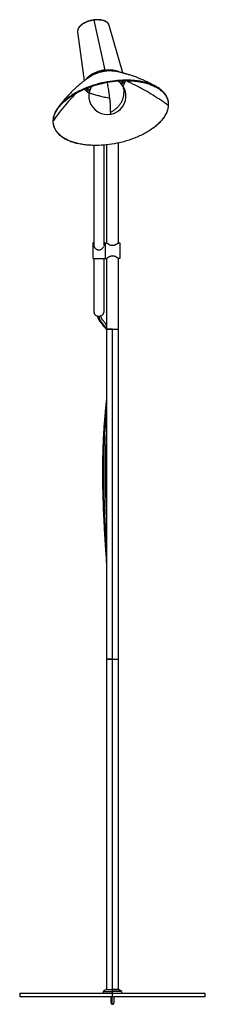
# Paper-space layout '_Inferior' of a CAD drawing. Header units: millimetres. Extents: x 626 to 926, y -729 to 866.
import ezdxf

# ---------------------------------------------------------------- set-up
doc = ezdxf.new("R2010")
doc.units = ezdxf.units.MM

psp = doc.layouts.new('_Inferior')

# ---------------------------------------------------------------- linework, layer by layer
at = {"color": 7, "linetype": 'Continuous', "lineweight": 25}
for p, q in [((746.4, 865.7), (763.9, 784.9)), ((763.8, 864.3), (762.6, 864.9)), ((720, 848.2), (720.1, 846.8)), ((720, 846.8), (730.4, 767.2)), ((792.9, 780.1), (771, 857.3)), ((776.3, 767), (776.4, 766.3)), ((785.2, 767.2), (787.5, 765.8)), ((786.8, 766.3), (785.5, 767.2)), ((787, 766.2), (785.9, 767.2)), ((787.5, 765.8), (786.8, 766.4)), ((787.5, 765.8), (787.7, 765.6)), ((741.7, 756.9), (741.2, 756.1)), ((742.2, 758.3), (741.6, 756.8)), ((842.5, 691.2), (842.9, 691.4)), ((719.6, 666), (720.1, 665.9)), ((746.7, 500.6), (746.7, 662.8)), ((762.2, 663.2), (762.2, 500.6)), ((766.9, 663.7), (766.9, 504.8)), ((785.9, 504.8), (785.9, 666.8)), ((746.7, 504.8), (744.4, 504.8)), ((746.7, 500.6), (744.4, 500.6)), ((762.2, 504.8), (766.9, 504.8)), ((764.4, 500.6), (762.2, 500.6)), ((785.9, 504.8), (788.4, 504.8)), ((744.4, 479.8), (766.9, 479.8)), ((746.7, 391.9), (746.7, 479.8)), ((762.2, 479.8), (762.2, 391.9)), ((766.9, 479.9), (766.9, -704.7)), ((785.9, -704.7), (785.9, 479.8)), ((788.4, 479.8), (785.9, 479.8)), ((776.4, -715.7), (776.4, 365.3)), ((626.4, -710.7), (626.4, -715.7)), ((766.4, -704.7), (761.4, -707.7)), ((761.4, -707.7), (761.4, -710.7)), ((791.4, -707.7), (786.4, -704.7)), ((791.4, -710.7), (791.4, -707.7)), ((926.4, -715.7), (926.4, -710.7))]:
    psp.add_line(p, q, dxfattribs=at)
psp.add_arc((768.2, 742.9), 30, 154.3013, 49.2378, dxfattribs=at)
for points, knots in [([(734.2, 862.4), (733.2, 862), (732.2, 861.5), (730.4, 860.6), (729.4, 860.1), (727.7, 859), (726.9, 858.4), (725.3, 857.2), (724.6, 856.6), (723.4, 855.3), (722.8, 854.6), (721.8, 853.3), (721.4, 852.7), (720.7, 851.3), (720.5, 850.7), (720.1, 849.4), (720, 848.8), (720, 848.2)], [0, 0, 0, 0, 0.125, 0.125, 0.25, 0.25, 0.375, 0.375, 0.5, 0.5, 0.625, 0.625, 0.75, 0.75, 0.875, 0.875, 1, 1, 1, 1]), ([(763.7, 864.4), (762.5, 864.8), (760.1, 865.7), (755.6, 866.4), (751, 866.5), (746.2, 866.1), (741.5, 865.3), (736.7, 863.9), (732.1, 862), (728, 859.7), (724.6, 857), (722.7, 855.1), (722.2, 854.1), (722.2, 854)], [0, 0, 0, 0, 0.098572, 0.200887, 0.299119, 0.391798, 0.484478, 0.58271, 0.685025, 0.789512, 0.893998, 0.996313, 1, 1, 1, 1]), ([(746.4, 865.7), (744.3, 865.4), (742.2, 865), (738.1, 863.9), (736.1, 863.2), (734.2, 862.4)], [0, 0, 0, 0, 0.5, 0.5, 1, 1, 1, 1]), ([(771, 857.3), (770.7, 858), (770.2, 859.5), (768.4, 861.5), (765.9, 863.3), (762.6, 864.7), (758.8, 865.6), (754.7, 866), (750.6, 866.1), (747.7, 865.8), (746.4, 865.7)], [0, 0, 0, 0, 0.114539, 0.24323, 0.37512, 0.508057, 0.637464, 0.763681, 0.884969, 1, 1, 1, 1]), ([(771, 857.3), (770.8, 857.9), (770.5, 858.8), (769.8, 859.9), (769.2, 860.6), (768.7, 861.2), (767.9, 861.9), (766.7, 862.9), (765.3, 863.7), (764.1, 864.2), (763.8, 864.3)], [0, 0, 0, 0, 0.188326, 0.314651, 0.394599, 0.468471, 0.546637, 0.7084, 0.899435, 1, 1, 1, 1]), ([(720.9, 852), (720.8, 851.8), (720.6, 851.2), (720.2, 849.9), (720, 848.9), (720, 848.3)], [0, 0, 0, 0, 0.175132, 0.501816, 1, 1, 1, 1]), ([(724.8, 857.1), (724.2, 856.4), (723, 855.3), (721.9, 853.7), (721.2, 852.6), (721, 852.1), (720.9, 852)], [0, 0, 0, 0, 0.399841, 0.70034, 0.929241, 1, 1, 1, 1]), ([(763.9, 784.9), (762.2, 784.6), (758.6, 784), (753.2, 782.6), (748, 780.6), (743, 778.1), (738.8, 775.3), (735.5, 772.4), (734.1, 770.4), (733.5, 769.5)], [0, 0, 0, 0, 0.134223, 0.275849, 0.423258, 0.574331, 0.726604, 0.874834, 1, 1, 1, 1]), ([(785.1, 781.9), (784.4, 782.2), (782.4, 782.9), (778.6, 783.6), (773.9, 784), (769.1, 784), (764.3, 783.6), (759.5, 782.7), (754.6, 781.5), (749.8, 779.8), (745.1, 777.8), (741, 775.3), (738.2, 773.3), (737, 772.1), (736.8, 771.9)], [0, 0, 0, 0, 0.0528476, 0.1487052, 0.2420516, 0.3318678, 0.4173714, 0.502875, 0.5926912, 0.6860376, 0.7818953, 0.8790598, 0.9762243, 1, 1, 1, 1]), ([(764.6, 782.9), (762.7, 782.6), (759, 782), (753.3, 780.5), (747.7, 778.4), (743.5, 776.3), (741.4, 774.9), (740.9, 774.5)], [0, 0, 0, 0, 0.212044, 0.435785, 0.66866, 0.907324, 1, 1, 1, 1]), ([(763.9, 784.9), (765.6, 785.1), (769.2, 785.4), (774.5, 785.4), (779.6, 784.8), (784.3, 783.5), (787.5, 782.3), (788.8, 781.3), (789.1, 781)], [0, 0, 0, 0, 0.174157, 0.357921, 0.549188, 0.745209, 0.942787, 1, 1, 1, 1]), ([(780.5, 782.8), (778.9, 783), (775.5, 783.4), (770.1, 783.5), (766.4, 783.1), (764.6, 782.9)], [0, 0, 0, 0, 0.336096, 0.6768377, 1, 1, 1, 1]), ([(847.9, 757.6), (846.2, 758.5), (843.1, 760.2), (838.9, 762.4), (835.5, 764.2), (832.7, 765.5), (830.3, 766.6), (827.9, 767.7), (825.1, 769), (822.2, 770.2), (819.5, 771.3), (817.2, 772.3), (814.8, 773.2), (812, 774.3), (808.8, 775.4), (805.8, 776.4), (803, 777.3), (800.8, 778), (799.1, 778.4), (798.1, 778.8), (797.1, 779), (796, 779.3), (794.3, 779.8), (791.8, 780.4), (788.5, 781.2), (784.6, 782.1), (781.9, 782.5), (780.5, 782.8)], [0, 0, 0, 0, 0.073347, 0.134479, 0.183596, 0.222993, 0.253725, 0.287261, 0.32778, 0.37404, 0.41326, 0.443939, 0.474345, 0.518646, 0.567173, 0.612194, 0.653781, 0.692126, 0.709794, 0.725747, 0.739976, 0.754443, 0.776398, 0.815238, 0.866563, 0.930137, 1, 1, 1, 1]), ([(776.3, 767), (770.8, 766.3), (765.1, 765.3), (756.4, 763.3), (753.4, 762.5), (747.6, 760.8), (744.6, 759.9), (738.8, 757.9), (735.9, 756.8), (730.2, 754.5), (727.4, 753.3), (722, 750.6), (719.3, 749.3), (714.2, 746.4), (711.7, 744.9), (707, 741.8), (704.8, 740.2), (700.6, 736.9), (698.6, 735.2), (695, 731.8), (693.3, 730.1), (690.3, 726.6), (688.9, 724.9), (686.4, 721.4), (685.4, 719.7), (683.5, 716.3), (682.8, 714.6), (680.9, 709.6), (680.3, 706.4), (680.1, 703.4)], [0, 0, 0, 0, 0.125, 0.125, 0.1875, 0.1875, 0.25, 0.25, 0.3125, 0.3125, 0.375, 0.375, 0.4375, 0.4375, 0.5, 0.5, 0.5625, 0.5625, 0.625, 0.625, 0.6875, 0.6875, 0.75, 0.75, 0.8125, 0.8125, 0.875, 0.875, 1, 1, 1, 1]), ([(680.8, 703), (680.9, 706), (681.6, 709.2), (683.4, 714.2), (684.2, 715.9), (686, 719.3), (687.1, 721), (689.5, 724.4), (690.9, 726.1), (693.9, 729.6), (695.6, 731.3), (699.2, 734.7), (701.2, 736.3), (705.3, 739.6), (707.6, 741.2), (712.2, 744.3), (714.7, 745.8), (719.8, 748.6), (722.4, 750), (727.8, 752.6), (730.6, 753.8), (736.2, 756.1), (739.1, 757.2), (744.9, 759.2), (747.8, 760.1), (753.6, 761.8), (756.6, 762.5), (765.2, 764.6), (770.9, 765.6), (776.4, 766.3)], [0, 0, 0, 0, 0.125, 0.125, 0.1875, 0.1875, 0.25, 0.25, 0.3125, 0.3125, 0.375, 0.375, 0.4375, 0.4375, 0.5, 0.5, 0.5625, 0.5625, 0.625, 0.625, 0.6875, 0.6875, 0.75, 0.75, 0.8125, 0.8125, 0.875, 0.875, 1, 1, 1, 1]), ([(740.8, 774.6), (739.7, 773.9), (737.7, 772.5), (734.8, 770.5), (732.2, 768.6), (730.2, 767.1), (728.4, 765.7), (726.7, 764.3), (724.4, 762.4), (721.8, 760.2), (719, 757.7), (716.6, 755.6), (714.6, 753.7), (712.7, 751.9), (710.7, 749.9), (708.5, 747.7), (706.6, 745.6), (705, 744), (703.7, 742.6), (702.6, 741.4), (701.5, 740.2), (700.3, 738.7), (698.7, 737), (696.8, 734.8), (694.5, 732), (691.8, 728.6), (689.9, 726.1), (688.9, 724.8)], [0, 0, 0, 0, 0.064009, 0.121289, 0.166966, 0.203954, 0.235894, 0.265617, 0.302223, 0.360964, 0.413053, 0.457059, 0.494587, 0.525246, 0.564324, 0.610082, 0.648906, 0.677908, 0.701353, 0.721122, 0.742947, 0.766832, 0.795902, 0.833711, 0.8803, 0.935713, 1, 1, 1, 1]), ([(867.2, 727.9), (867.4, 730.9), (867, 734), (865.7, 738.6), (865.1, 740.1), (863.6, 743.1), (862.7, 744.5), (860.6, 747.4), (859.4, 748.8), (856.6, 751.5), (855.1, 752.8), (851.8, 755.3), (849.9, 756.4), (846, 758.7), (843.9, 759.7), (839.5, 761.6), (837.1, 762.5), (832.3, 764.1), (829.7, 764.8), (824.5, 766), (821.8, 766.5), (816.2, 767.4), (813.4, 767.7), (807.7, 768.2), (804.9, 768.4), (799.1, 768.5), (796.2, 768.5), (787.6, 768.2), (781.9, 767.8), (776.3, 767)], [0, 0, 0, 0, 0.125, 0.125, 0.1875, 0.1875, 0.25, 0.25, 0.3125, 0.3125, 0.375, 0.375, 0.4375, 0.4375, 0.5, 0.5, 0.5625, 0.5625, 0.625, 0.625, 0.6875, 0.6875, 0.75, 0.75, 0.8125, 0.8125, 0.875, 0.875, 1, 1, 1, 1]), ([(776.4, 766.3), (781.9, 767), (787.6, 767.5), (796.1, 767.7), (799, 767.7), (804.7, 767.6), (807.6, 767.4), (813.3, 766.9), (816.1, 766.6), (821.5, 765.7), (824.2, 765.2), (829.4, 764), (832, 763.3), (836.8, 761.8), (839.1, 760.9), (843.6, 759), (845.6, 758), (849.5, 755.8), (851.3, 754.6), (854.7, 752.1), (856.2, 750.8), (858.9, 748.2), (860.1, 746.8), (862.2, 743.9), (863.1, 742.5), (864.6, 739.5), (865.2, 738), (866.5, 733.5), (866.8, 730.4), (866.7, 727.4)], [0, 0, 0, 0, 0.125, 0.125, 0.1875, 0.1875, 0.25, 0.25, 0.3125, 0.3125, 0.375, 0.375, 0.4375, 0.4375, 0.5, 0.5, 0.5625, 0.5625, 0.625, 0.625, 0.6875, 0.6875, 0.75, 0.75, 0.8125, 0.8125, 0.875, 0.875, 1, 1, 1, 1]), ([(787.5, 765.8), (788.6, 764.8), (789.7, 763.7), (791.6, 761.1), (792.4, 759.6), (793.7, 756.6), (794.2, 754.9), (794.8, 751.6), (795, 749.8), (794.9, 748.1)], [0, 0, 0, 0, 0.25, 0.25, 0.5, 0.5, 0.75, 0.75, 1, 1, 1, 1]), ([(792.9, 767.6), (792.5, 766.8), (791.9, 765.3), (790.5, 763.9), (790, 763.3)], [0, 0, 0, 0, 0.59295, 1, 1, 1, 1]), ([(791.5, 761.4), (792.2, 762.4), (793.6, 764.2), (794.6, 766.3), (794.8, 767.4), (794.8, 767.7)], [0, 0, 0, 0, 0.453078, 0.892081, 1, 1, 1, 1]), ([(793.2, 759.4), (793.2, 759.4), (794.3, 760.4), (795.5, 762.5), (796.8, 765.2), (797, 766.9), (797.1, 767.7)], [0, 0, 0, 0, 0.018833, 0.378192, 0.723961, 1, 1, 1, 1]), ([(866.7, 727.4), (862.7, 730.3), (854.6, 736), (842, 744.1), (828.3, 752.3), (813.7, 760.2), (803.2, 765.2), (798.1, 767.7)], [0, 0, 0, 0, 0.188786, 0.377832, 0.566985, 0.789832, 1, 1, 1, 1]), ([(731.5, 754.1), (731.5, 754.1), (731.8, 753.2), (733.3, 751.6), (735.6, 749.5), (737.7, 748.5), (738.6, 748)], [0, 0, 0, 0, 0.000796, 0.35381, 0.716321, 1, 1, 1, 1]), ([(733.7, 755.1), (733.9, 754.7), (734.7, 753.5), (736.6, 752), (738.5, 751), (739.4, 750.6)], [0, 0, 0, 0, 0.212485, 0.668355, 1, 1, 1, 1]), ([(740, 752.8), (739.4, 753.1), (737.6, 753.8), (736, 754.9), (735.3, 755.7), (735.3, 755.7)], [0, 0, 0, 0, 0.300452, 0.996651, 1, 1, 1, 1]), ([(741.3, 756.1), (741.4, 756.4), (741.8, 757.2), (742.5, 758), (742.9, 758.5)], [0, 0, 0, 0, 0.385037, 1, 1, 1, 1]), ([(742.6, 758.4), (742.4, 758.2), (742.1, 757.8), (741.9, 757.4), (741.9, 757.2)], [0, 0, 0, 0, 0.577133, 1, 1, 1, 1]), ([(767.7, 764.9), (767.7, 764.9), (767.9, 764.1), (768.3, 762.3), (768.7, 760.5), (768.9, 759.5)], [0, 0, 0, 0, 0.018833, 0.511583, 1, 1, 1, 1]), ([(772.1, 739.6), (771.9, 741.3), (771.7, 743), (771.2, 746.5), (770.9, 748.3), (770.4, 751.7), (770.1, 753.4), (769.5, 756.6), (769.2, 758.1), (768.9, 759.5)], [0, 0, 0, 0, 0.25, 0.25, 0.5, 0.5, 0.75, 0.75, 1, 1, 1, 1]), ([(718.1, 747.6), (715.4, 744.9), (709.4, 738.8), (700.1, 728.4), (690.2, 716.3), (683.9, 707.4), (680.8, 703)], [0, 0, 0, 0, 0.194652, 0.434728, 0.71757, 1, 1, 1, 1]), ([(755.5, 742.9), (754.1, 743.2), (751.3, 743.8), (747.6, 744.8), (744.3, 745.7), (741.6, 746.6), (739.7, 747.4), (738.7, 748), (738.7, 748.2), (738.7, 748.4)], [0, 0, 0, 0, 0.137187, 0.281215, 0.430538, 0.583196, 0.736942, 0.886742, 1, 1, 1, 1]), ([(755.5, 742.9), (756.8, 742.6), (758.1, 742.3), (760.8, 741.7), (762.2, 741.4), (765, 740.9), (766.4, 740.6), (769.3, 740.1), (770.7, 739.8), (772.1, 739.6)], [0, 0, 0, 0, 0.25, 0.25, 0.5, 0.5, 0.75, 0.75, 1, 1, 1, 1]), ([(773.2, 717), (773.3, 718.1), (773.4, 719.5), (773.4, 722.7), (773.3, 724.5), (773.1, 728.5), (773, 730.6), (772.6, 735.1), (772.3, 737.3), (772.1, 739.6)], [0, 0, 0, 0, 0.25, 0.25, 0.5, 0.5, 0.75, 0.75, 1, 1, 1, 1]), ([(773.2, 717), (774.6, 717.6), (776, 718.2), (778.8, 719.9), (780.2, 720.8), (782.9, 722.9), (784.2, 724.1), (786.6, 726.7), (787.7, 728.1), (789.8, 731), (790.7, 732.5), (792.2, 735.7), (792.9, 737.3), (793.9, 740.4), (794.3, 742), (794.8, 745.1), (794.9, 746.6), (794.9, 748.1)], [0, 0, 0, 0, 0.125, 0.125, 0.25, 0.25, 0.375, 0.375, 0.5, 0.5, 0.625, 0.625, 0.75, 0.75, 0.875, 0.875, 1, 1, 1, 1]), ([(866.7, 727.4), (866.5, 724.4), (865.9, 721.2), (864, 716.3), (863.3, 714.6), (861.5, 711.2), (860.4, 709.5), (858, 706), (856.6, 704.3), (853.6, 700.9), (851.9, 699.2), (848.3, 695.8), (846.3, 694.1), (842.1, 690.9), (839.9, 689.3), (835.2, 686.2), (832.8, 684.7), (827.7, 681.8), (825.1, 680.4), (819.7, 677.8), (816.9, 676.6), (811.2, 674.3), (808.4, 673.2), (802.6, 671.2), (799.7, 670.3), (793.8, 668.6), (790.9, 667.9), (782.2, 665.9), (776.5, 664.9), (771.1, 664.2)], [0, 0, 0, 0, 0.125, 0.125, 0.1875, 0.1875, 0.25, 0.25, 0.3125, 0.3125, 0.375, 0.375, 0.4375, 0.4375, 0.5, 0.5, 0.5625, 0.5625, 0.625, 0.625, 0.6875, 0.6875, 0.75, 0.75, 0.8125, 0.8125, 0.875, 0.875, 1, 1, 1, 1]), ([(842.8, 691.5), (843.3, 691.8), (846.1, 693.8), (850.4, 697.6), (855.5, 702.7), (859.7, 708), (862.9, 713.2), (865.2, 718.2), (866.7, 723.2), (867.1, 726.3), (867.2, 727.9)], [0, 0, 0, 0, 0.033644, 0.179461, 0.323761, 0.465826, 0.605004, 0.740728, 0.872521, 1, 1, 1, 1]), ([(680.1, 703.4), (680.1, 701.9), (680.1, 698.7), (681.1, 694.2), (682.8, 689.6), (685.6, 685.2), (689.2, 681.1), (693.8, 677.2), (699.2, 673.6), (705.5, 670.6), (712.3, 668), (717.3, 666.7), (719.7, 666.1)], [0, 0, 0, 0, 0.091408, 0.185893, 0.283185, 0.382946, 0.484775, 0.588212, 0.692749, 0.797846, 0.902942, 1, 1, 1, 1]), ([(771.1, 664.2), (765.6, 663.4), (759.9, 663), (751.3, 662.7), (748.5, 662.7), (742.7, 662.8), (739.9, 663), (734.2, 663.5), (731.4, 663.8), (725.9, 664.7), (723.2, 665.2), (718, 666.4), (715.5, 667.1), (710.7, 668.7), (708.3, 669.5), (703.9, 671.4), (701.8, 672.5), (697.9, 674.7), (696.1, 675.8), (692.8, 678.3), (691.3, 679.6), (688.6, 682.3), (687.4, 683.7), (685.3, 686.5), (684.4, 688), (682.9, 690.9), (682.3, 692.4), (681, 697), (680.6, 700), (680.8, 703)], [0, 0, 0, 0, 0.125, 0.125, 0.1875, 0.1875, 0.25, 0.25, 0.3125, 0.3125, 0.375, 0.375, 0.4375, 0.4375, 0.5, 0.5, 0.5625, 0.5625, 0.625, 0.625, 0.6875, 0.6875, 0.75, 0.75, 0.8125, 0.8125, 0.875, 0.875, 1, 1, 1, 1]), ([(773.2, 717), (773.2, 716.3), (773, 714.8), (772.6, 713.6), (772.3, 713), (772.1, 713.2), (772.1, 713.2)], [0, 0, 0, 0, 0.3120485, 0.6395912, 0.979123, 1, 1, 1, 1]), ([(744.4, 504.7), (744.4, 504.7), (744.4, 504.9), (744.4, 504.2), (744.4, 502.8), (744.4, 501.4), (744.4, 500.6)], [0, 0, 0, 0, 0.0623001, 0.3898327, 0.705549, 1, 1, 1, 1]), ([(744.4, 500.6), (744.4, 499.8), (744.4, 498.1), (744.4, 495), (744.4, 491.6), (744.4, 488.3), (744.4, 485.3), (744.4, 482.9), (744.4, 481.1), (744.4, 479.9), (744.4, 479.9), (744.4, 479.9)], [0, 0, 0, 0, 0.107042, 0.2218145, 0.3408827, 0.4599508, 0.5747234, 0.6817653, 0.7888073, 0.9035799, 1, 1, 1, 1]), ([(754.4, 493.1), (754.4, 493.1), (754.2, 493.1), (754, 493.1), (753.7, 493.1), (753.5, 493.2), (753.3, 493.2), (752.9, 493.3), (752.3, 493.4), (751.6, 493.8), (750.9, 494.1), (750.2, 494.6), (749.6, 495.1), (749, 495.7), (748.5, 496.3), (748, 496.9), (747.6, 497.6), (747.3, 498.2), (747.1, 498.7), (746.9, 499.1), (746.8, 499.5), (746.7, 499.9), (746.7, 500.3), (746.7, 500.5), (746.7, 500.6)], [0, 0, 0, 0, 0.018712, 0.037432, 0.056189, 0.075009, 0.09392, 0.112949, 0.174109, 0.236693, 0.301165, 0.366952, 0.431876, 0.496837, 0.561968, 0.626886, 0.693023, 0.758157, 0.799338, 0.840023, 0.88032, 0.92034, 0.960196, 1, 1, 1, 1]), ([(761.8, 498.8), (761.8, 498.6), (761.6, 498), (760.9, 496.9), (759.9, 495.7), (758.7, 494.6), (757.3, 493.7), (755.9, 493.2), (754.9, 493.1), (754.4, 493.1)], [0, 0, 0, 0, 0.068191, 0.224863, 0.388045, 0.555839, 0.7157, 0.860374, 1, 1, 1, 1]), ([(764.4, 504.7), (764.4, 504.7), (764.4, 504.9), (764.4, 504.2), (764.4, 502.8), (764.4, 501.4), (764.4, 500.6)], [0, 0, 0, 0, 0.0623, 0.389833, 0.705549, 1, 1, 1, 1]), ([(764.4, 504.8), (764.4, 504.8), (764.4, 504.7), (764.4, 504.4), (764.4, 504.2), (764.4, 503.6), (764.4, 503.2), (764.4, 502.3), (764.4, 501.7), (764.4, 500.5), (764.4, 499.8), (764.4, 498.4), (764.4, 497.6), (764.4, 496.1), (764.4, 495.3), (764.4, 493.8), (764.4, 493), (764.4, 491.5), (764.4, 490.8), (764.4, 489.2), (764.4, 488.4), (764.4, 486.9), (764.4, 486.2), (764.4, 484.7), (764.4, 484.1), (764.4, 482.8), (764.4, 482.3), (764.4, 481.3), (764.4, 481), (764.4, 480.4), (764.4, 480.1), (764.4, 479.8), (764.4, 479.8), (764.4, 479.8)], [0, 0, 0, 0, 0.0625, 0.0625, 0.125, 0.125, 0.1875, 0.1875, 0.25, 0.25, 0.3125, 0.3125, 0.375, 0.375, 0.4375, 0.4375, 0.5, 0.5, 0.5625, 0.5625, 0.625, 0.625, 0.6875, 0.6875, 0.75, 0.75, 0.8125, 0.8125, 0.875, 0.875, 0.9375, 0.9375, 1, 1, 1, 1]), ([(764.4, 500.6), (764.4, 499.8), (764.4, 498.1), (764.4, 495), (764.4, 491.6), (764.4, 488.3), (764.4, 485.3), (764.4, 482.9), (764.4, 481.1), (764.4, 479.9), (764.4, 479.9), (764.4, 479.9)], [0, 0, 0, 0, 0.107042, 0.221815, 0.340883, 0.459951, 0.574723, 0.681765, 0.788807, 0.90358, 1, 1, 1, 1]), ([(776.4, 500.4), (776.3, 500.4), (776.2, 500.4), (775.9, 500.4), (775.7, 500.4), (775.4, 500.5), (775.2, 500.5), (774.9, 500.5), (774.6, 500.6), (774.4, 500.7), (774.1, 500.7), (773.9, 500.8), (773.6, 500.9), (773.3, 501), (772.9, 501.1), (772.2, 501.4), (771.4, 501.8), (770.6, 502.3), (769.9, 502.7), (769.2, 503.2), (768.6, 503.6), (768.1, 503.9), (767.7, 504.2), (767.5, 504.4), (767.3, 504.5), (767.2, 504.6), (767.1, 504.7), (767, 504.7), (766.9, 504.8), (766.9, 504.8), (766.9, 504.8)], [0, 0, 0, 0, 0.016308, 0.032657, 0.049076, 0.065591, 0.08223, 0.099019, 0.115984, 0.13315, 0.150541, 0.168181, 0.186091, 0.204292, 0.222806, 0.287599, 0.35518, 0.422243, 0.489802, 0.557857, 0.625093, 0.693905, 0.760872, 0.796081, 0.830845, 0.865222, 0.899268, 0.933039, 0.966596, 1, 1, 1, 1]), ([(785.9, 504.8), (785.9, 504.8), (785.9, 504.8), (785.9, 504.8), (785.9, 504.8), (785.9, 504.7), (785.8, 504.7), (785.8, 504.7), (785.7, 504.6), (785.7, 504.6), (785.6, 504.5), (785.5, 504.5), (785.4, 504.4), (785.4, 504.3), (785.2, 504.2), (784.9, 504), (784.4, 503.6), (783.8, 503.2), (783.1, 502.8), (782.4, 502.4), (781.9, 502.1), (781.3, 501.8), (780.6, 501.4), (779.8, 501.1), (779.2, 500.9), (778.8, 500.7), (778.3, 500.6), (777.8, 500.5), (777.4, 500.5), (776.9, 500.4), (776.6, 500.4), (776.4, 500.4)], [0, 0, 0, 0, 0.017553, 0.03514, 0.05277, 0.070452, 0.088194, 0.106005, 0.123894, 0.141869, 0.159938, 0.17811, 0.196392, 0.214793, 0.233321, 0.29787, 0.364267, 0.433325, 0.503686, 0.576039, 0.612578, 0.648543, 0.717606, 0.783436, 0.81652, 0.848657, 0.879977, 0.910619, 0.940732, 0.970471, 1, 1, 1, 1]), ([(788.4, 504.8), (788.4, 504.8), (788.4, 504.7), (788.4, 504.4), (788.4, 504.2), (788.4, 503.6), (788.4, 503.2), (788.4, 502.3), (788.4, 501.7), (788.4, 500.5), (788.4, 499.8), (788.4, 498.4), (788.4, 497.6), (788.4, 496.1), (788.4, 495.3), (788.4, 493.8), (788.4, 493), (788.4, 491.5), (788.4, 490.8), (788.4, 489.2), (788.4, 488.4), (788.4, 486.9), (788.4, 486.2), (788.4, 484.7), (788.4, 484.1), (788.4, 482.8), (788.4, 482.3), (788.4, 481.3), (788.4, 481), (788.4, 480.4), (788.4, 480.1), (788.4, 479.8), (788.4, 479.8), (788.4, 479.8)], [0, 0, 0, 0, 0.0625, 0.0625, 0.125, 0.125, 0.1875, 0.1875, 0.25, 0.25, 0.3125, 0.3125, 0.375, 0.375, 0.4375, 0.4375, 0.5, 0.5, 0.5625, 0.5625, 0.625, 0.625, 0.6875, 0.6875, 0.75, 0.75, 0.8125, 0.8125, 0.875, 0.875, 0.9375, 0.9375, 1, 1, 1, 1]), ([(766.9, 479.8), (766.9, 479.8), (766.9, 479.8), (766.9, 479.8), (767, 479.8), (767, 479.8), (767, 479.9), (767.1, 479.9), (767.1, 479.9), (767.2, 480), (767.3, 480), (767.3, 480.1), (767.4, 480.1), (767.5, 480.2), (767.7, 480.3), (768, 480.6), (768.5, 480.9), (769.1, 481.3), (769.8, 481.8), (770.6, 482.3), (771.4, 482.8), (772.3, 483.2), (773.1, 483.5), (773.7, 483.7), (774.2, 483.8), (774.6, 484), (775.1, 484), (775.5, 484.1), (776, 484.1), (776.3, 484.2), (776.4, 484.2)], [0, 0, 0, 0, 0.017347, 0.034727, 0.052149, 0.06962, 0.08715, 0.104746, 0.122418, 0.140172, 0.158018, 0.175962, 0.194014, 0.21218, 0.230469, 0.294401, 0.360099, 0.431205, 0.503672, 0.579086, 0.653553, 0.722963, 0.789258, 0.821359, 0.852579, 0.883039, 0.912869, 0.942208, 0.971202, 1, 1, 1, 1]), ([(776.4, 484.2), (776.5, 484.2), (776.7, 484.2), (776.9, 484.1), (777.2, 484.1), (777.5, 484.1), (777.7, 484.1), (778, 484), (778.2, 484), (778.5, 483.9), (778.7, 483.8), (779, 483.8), (779.2, 483.7), (779.5, 483.6), (780, 483.4), (780.7, 483.1), (781.5, 482.7), (782.3, 482.3), (783, 481.8), (783.7, 481.4), (784.3, 481), (784.8, 480.6), (785.2, 480.3), (785.4, 480.2), (785.6, 480), (785.7, 479.9), (785.8, 479.9), (785.9, 479.8), (785.9, 479.8), (785.9, 479.8), (785.9, 479.8)], [0, 0, 0, 0, 0.016197, 0.032435, 0.048741, 0.065142, 0.081664, 0.098334, 0.115177, 0.132217, 0.149478, 0.166983, 0.184753, 0.20281, 0.221174, 0.286819, 0.355335, 0.423516, 0.492142, 0.561238, 0.629554, 0.69881, 0.766227, 0.800613, 0.83458, 0.868181, 0.901469, 0.934497, 0.967322, 1, 1, 1, 1]), ([(746.7, 391.9), (746.7, 391.6), (746.7, 391.2), (746.9, 390.5), (747, 390.2), (747.4, 389.4), (747.7, 389.1), (748.2, 388.4), (748.6, 388.1), (749.3, 387.6), (749.7, 387.3), (750.6, 386.9), (751.1, 386.7), (752.1, 386.4), (752.5, 386.3), (753.5, 386.2), (754, 386.2), (754.9, 386.2), (755.4, 386.2), (756.3, 386.3), (756.8, 386.4), (757.8, 386.7), (758.2, 386.9), (759.1, 387.3), (759.5, 387.6), (760.3, 388.1), (760.6, 388.4), (761.2, 389.1), (761.5, 389.4), (761.8, 390.2), (762, 390.5), (762.1, 391.2), (762.2, 391.6), (762.2, 391.9)], [0, 0, 0, 0, 0.0625, 0.0625, 0.125, 0.125, 0.1875, 0.1875, 0.25, 0.25, 0.3125, 0.3125, 0.375, 0.375, 0.4375, 0.4375, 0.5, 0.5, 0.5625, 0.5625, 0.625, 0.625, 0.6875, 0.6875, 0.75, 0.75, 0.8125, 0.8125, 0.875, 0.875, 0.9375, 0.9375, 1, 1, 1, 1]), ([(751.9, 386.5), (752, 386.2), (752.1, 385.1), (752.8, 383.5), (753.6, 381.6), (754.4, 380.2), (755.2, 378.9), (756.1, 377.6), (757.2, 376), (758.8, 374), (760.8, 371.6), (763.5, 368.5), (765.6, 366.1), (766.8, 364.7), (766.9, 364.5)], [0, 0, 0, 0, 0.040452, 0.142367, 0.219796, 0.279614, 0.335326, 0.387419, 0.463443, 0.551379, 0.66703, 0.810067, 0.973075, 1, 1, 1, 1]), ([(754.3, 386.2), (754.3, 385.8), (754.4, 384.1), (755.7, 381), (758.3, 376.8), (761.7, 372.7), (764.7, 369.3), (766.4, 367.2), (766.9, 366.6)], [0, 0, 0, 0, 0.05554, 0.262705, 0.473787, 0.691113, 0.912566, 1, 1, 1, 1]), ([(766.9, 372.2), (766.9, 372.2), (766.2, 373.1), (764.8, 374.6), (763.1, 376.7), (761.7, 378.4), (760.7, 379.7), (759.9, 380.9), (759.2, 382), (758.5, 383.1), (757.8, 384.6), (757.2, 385.7), (757.1, 386.4), (757.1, 386.5)], [0, 0, 0, 0, 0.00341, 0.174457, 0.317249, 0.432574, 0.524323, 0.595192, 0.671967, 0.754259, 0.848624, 0.976435, 1, 1, 1, 1]), ([(766.9, 365.3), (766.9, 365.3), (767, 365.3), (767.2, 365.3), (767.4, 365.3), (767.8, 365.3), (768.1, 365.3), (768.8, 365.3), (769.3, 365.3), (770.2, 365.3), (770.7, 365.3), (771.8, 365.3), (772.4, 365.3), (773.5, 365.3), (774.1, 365.3), (775.3, 365.3), (775.9, 365.3), (777, 365.3), (777.6, 365.3), (778.8, 365.3), (779.3, 365.3), (780.5, 365.3), (781.1, 365.3), (782.2, 365.3), (782.7, 365.3), (783.6, 365.3), (784, 365.3), (784.7, 365.3), (785, 365.3), (785.5, 365.3), (785.7, 365.3), (785.9, 365.3), (785.9, 365.3), (785.9, 365.3)], [0, 0, 0, 0, 0.0625, 0.0625, 0.125, 0.125, 0.1875, 0.1875, 0.25, 0.25, 0.3125, 0.3125, 0.375, 0.375, 0.4375, 0.4375, 0.5, 0.5, 0.5625, 0.5625, 0.625, 0.625, 0.6875, 0.6875, 0.75, 0.75, 0.8125, 0.8125, 0.875, 0.875, 0.9375, 0.9375, 1, 1, 1, 1]), ([(776.4, 365.3), (775.9, 365.3), (775.3, 365.3), (774.1, 365.3), (773.5, 365.3), (772.4, 365.3), (771.8, 365.3), (770.7, 365.3), (770.2, 365.3), (769.3, 365.3), (768.8, 365.3), (768.1, 365.3), (767.8, 365.3), (767.4, 365.3), (767.2, 365.3), (767, 365.3), (766.9, 365.3), (766.9, 365.3)], [0, 0, 0, 0, 0.125, 0.125, 0.25, 0.25, 0.375, 0.375, 0.5, 0.5, 0.625, 0.625, 0.75, 0.75, 0.875, 0.875, 1, 1, 1, 1]), ([(776.4, 365.3), (775.9, 365.3), (775.4, 365.3), (774.4, 365.3), (773.8, 365.3), (772.8, 365.3), (772.3, 365.3), (771.3, 365.3), (770.8, 365.3), (770, 365.3), (769.6, 365.3), (769, 365.3), (768.7, 365.3), (768.3, 365.3), (768.2, 365.3), (768, 365.3), (767.9, 365.3), (767.9, 365.3)], [0, 0, 0, 0, 0.125, 0.125, 0.25, 0.25, 0.375, 0.375, 0.5, 0.5, 0.625, 0.625, 0.75, 0.75, 0.875, 0.875, 1, 1, 1, 1]), ([(776.4, 365.3), (777, 365.3), (777.6, 365.3), (778.8, 365.3), (779.3, 365.3), (780.5, 365.3), (781.1, 365.3), (782.2, 365.3), (782.7, 365.3), (783.6, 365.3), (784, 365.3), (784.7, 365.3), (785, 365.3), (785.5, 365.3), (785.7, 365.3), (785.9, 365.3), (785.9, 365.3), (785.9, 365.3)], [0, 0, 0, 0, 0.125, 0.125, 0.25, 0.25, 0.375, 0.375, 0.5, 0.5, 0.625, 0.625, 0.75, 0.75, 0.875, 0.875, 1, 1, 1, 1]), ([(776.4, 365.3), (776.9, 365.3), (777.5, 365.3), (778.5, 365.3), (779, 365.3), (780.1, 365.3), (780.6, 365.3), (781.6, 365.3), (782, 365.3), (782.9, 365.3), (783.2, 365.3), (783.9, 365.3), (784.1, 365.3), (784.5, 365.3), (784.7, 365.3), (784.9, 365.3), (784.9, 365.3), (784.9, 365.3)], [0, 0, 0, 0, 0.125, 0.125, 0.25, 0.25, 0.375, 0.375, 0.5, 0.5, 0.625, 0.625, 0.75, 0.75, 0.875, 0.875, 1, 1, 1, 1]), ([(766.9, 252.5), (766.2, 245.7), (764.4, 230.9), (762.6, 207.8), (761.1, 182.4), (760.3, 155.7), (760.1, 127.8), (760.6, 99.7), (761.5, 71.6), (763, 41.6), (764.9, 11.6), (766.3, -9.1), (766.9, -18.4)], [0, 0, 0, 0, 0.075302, 0.164765, 0.256251, 0.356605, 0.459478, 0.564565, 0.668299, 0.770006, 0.89705, 1, 1, 1, 1]), ([(766.9, 237.1), (766.8, 236), (765.6, 225), (764, 204), (762.5, 174.4), (761.9, 145.1), (762, 116), (762.7, 87.2), (764, 55.2), (765.5, 28.6), (766.6, 11.6), (766.9, 7.4)], [0, 0, 0, 0, 0.014101, 0.144707, 0.273532, 0.400927, 0.527194, 0.652603, 0.777391, 0.944495, 1, 1, 1, 1]), ([(766.9, 64.7), (766.6, 73.3), (765.8, 91.6), (765.2, 120.7), (765.2, 151.8), (765.8, 176.7), (766.7, 190.7), (766.9, 194.2)], [0, 0, 0, 0, 0.199378, 0.423708, 0.674586, 0.918087, 1, 1, 1, 1]), ([(766.9, -169.7), (766.9, -169.7), (767, -169.7), (767.2, -169.7), (767.4, -169.7), (767.8, -169.7), (768.1, -169.7), (768.8, -169.7), (769.3, -169.7), (770.2, -169.7), (770.7, -169.7), (771.8, -169.7), (772.4, -169.7), (773.5, -169.7), (774.1, -169.7), (775.3, -169.7), (775.9, -169.7), (776.4, -169.7)], [0, 0, 0, 0, 0.125, 0.125, 0.25, 0.25, 0.375, 0.375, 0.5, 0.5, 0.625, 0.625, 0.75, 0.75, 0.875, 0.875, 1, 1, 1, 1]), ([(776.4, -169.7), (775.9, -169.7), (775.3, -169.7), (774.1, -169.7), (773.5, -169.7), (772.4, -169.7), (771.8, -169.7), (770.7, -169.7), (770.2, -169.7), (769.3, -169.7), (768.8, -169.7), (768.1, -169.7), (767.8, -169.7), (767.4, -169.7), (767.2, -169.7), (767, -169.7), (766.9, -169.7), (766.9, -169.7)], [0, 0, 0, 0, 0.125, 0.125, 0.25, 0.25, 0.375, 0.375, 0.5, 0.5, 0.625, 0.625, 0.75, 0.75, 0.875, 0.875, 1, 1, 1, 1]), ([(767.9, -169.7), (767.9, -169.7), (768, -169.7), (768.2, -169.7), (768.3, -169.7), (768.7, -169.7), (769, -169.7), (769.6, -169.7), (770, -169.7), (770.8, -169.7), (771.3, -169.7), (772.3, -169.7), (772.8, -169.7), (773.8, -169.7), (774.4, -169.7), (775.4, -169.7), (775.9, -169.7), (776.4, -169.7)], [0, 0, 0, 0, 0.125, 0.125, 0.25, 0.25, 0.375, 0.375, 0.5, 0.5, 0.625, 0.625, 0.75, 0.75, 0.875, 0.875, 1, 1, 1, 1]), ([(776.4, -169.7), (775.9, -169.7), (775.4, -169.7), (774.4, -169.7), (773.8, -169.7), (772.8, -169.7), (772.3, -169.7), (771.3, -169.7), (770.8, -169.7), (770, -169.7), (769.6, -169.7), (769, -169.7), (768.7, -169.7), (768.3, -169.7), (768.2, -169.7), (768, -169.7), (767.9, -169.7), (767.9, -169.7)], [0, 0, 0, 0, 0.125, 0.125, 0.25, 0.25, 0.375, 0.375, 0.5, 0.5, 0.625, 0.625, 0.75, 0.75, 0.875, 0.875, 1, 1, 1, 1]), ([(776.4, -169.7), (777, -169.7), (777.6, -169.7), (778.8, -169.7), (779.3, -169.7), (780.5, -169.7), (781.1, -169.7), (782.2, -169.7), (782.7, -169.7), (783.6, -169.7), (784, -169.7), (784.7, -169.7), (785, -169.7), (785.5, -169.7), (785.7, -169.7), (785.9, -169.7), (785.9, -169.7), (785.9, -169.7)], [0, 0, 0, 0, 0.125, 0.125, 0.25, 0.25, 0.375, 0.375, 0.5, 0.5, 0.625, 0.625, 0.75, 0.75, 0.875, 0.875, 1, 1, 1, 1]), ([(776.4, -169.7), (776.9, -169.7), (777.5, -169.7), (778.5, -169.7), (779, -169.7), (780.1, -169.7), (780.6, -169.7), (781.6, -169.7), (782, -169.7), (782.9, -169.7), (783.2, -169.7), (783.9, -169.7), (784.1, -169.7), (784.5, -169.7), (784.7, -169.7), (784.9, -169.7), (784.9, -169.7), (784.9, -169.7)], [0, 0, 0, 0, 0.125, 0.125, 0.25, 0.25, 0.375, 0.375, 0.5, 0.5, 0.625, 0.625, 0.75, 0.75, 0.875, 0.875, 1, 1, 1, 1]), ([(776.4, -169.7), (777, -169.7), (777.6, -169.7), (778.8, -169.7), (779.3, -169.7), (780.5, -169.7), (781.1, -169.7), (782.2, -169.7), (782.7, -169.7), (783.6, -169.7), (784, -169.7), (784.7, -169.7), (785, -169.7), (785.5, -169.7), (785.7, -169.7), (785.9, -169.7), (785.9, -169.7), (785.9, -169.7)], [0, 0, 0, 0, 0.125, 0.125, 0.25, 0.25, 0.375, 0.375, 0.5, 0.5, 0.625, 0.625, 0.75, 0.75, 0.875, 0.875, 1, 1, 1, 1]), ([(776.4, -169.7), (776.9, -169.7), (777.5, -169.7), (778.5, -169.7), (779, -169.7), (780.1, -169.7), (780.6, -169.7), (781.6, -169.7), (782, -169.7), (782.9, -169.7), (783.2, -169.7), (783.9, -169.7), (784.1, -169.7), (784.5, -169.7), (784.7, -169.7), (784.9, -169.7), (784.9, -169.7), (784.9, -169.7)], [0, 0, 0, 0, 0.125, 0.125, 0.25, 0.25, 0.375, 0.375, 0.5, 0.5, 0.625, 0.625, 0.75, 0.75, 0.875, 0.875, 1, 1, 1, 1]), ([(626.4, -710.7), (626.4, -710.7), (626.4, -710.7), (626.5, -710.7), (626.5, -710.7), (626.5, -710.7), (626.6, -710.7), (626.6, -710.7), (626.7, -710.7), (626.8, -710.7), (626.8, -710.7), (626.9, -710.7), (627.2, -710.7), (627.8, -710.7), (628.9, -710.7), (630.4, -710.7), (632.2, -710.7), (634.4, -710.7), (637.8, -710.7), (643, -710.7), (650.7, -710.7), (659.8, -710.7), (670.2, -710.7), (681.7, -710.7), (694.2, -710.7), (707.4, -710.7), (718.8, -710.7), (728.1, -710.7), (735.1, -710.7), (742.1, -710.7), (749.1, -710.7), (756, -710.7), (761.4, -710.7), (765.2, -710.7), (767.4, -710.7), (769.7, -710.7), (771.9, -710.7), (774.2, -710.7), (775.7, -710.7), (776.4, -710.7)], [0, 0, 0, 0, 0.005211, 0.01042, 0.015629, 0.020836, 0.026043, 0.03125, 0.036457, 0.041665, 0.046874, 0.052084, 0.057295, 0.086904, 0.116515, 0.147004, 0.177496, 0.208759, 0.240025, 0.303831, 0.368644, 0.434147, 0.5, 0.565853, 0.631356, 0.69617, 0.759976, 0.791239, 0.822505, 0.852994, 0.883485, 0.913094, 0.942705, 0.952258, 0.961806, 0.971352, 0.980898, 0.990447, 1, 1, 1, 1]), ([(626.4, -715.7), (626.4, -715.7), (626.6, -715.7), (627.5, -715.7), (628.1, -715.7), (629.8, -715.7), (630.9, -715.7), (633.6, -715.7), (635.1, -715.7), (638.8, -715.7), (640.9, -715.7), (645.5, -715.7), (648.1, -715.7), (653.7, -715.7), (656.7, -715.7), (663.2, -715.7), (666.7, -715.7), (674, -715.7), (677.9, -715.7), (685.9, -715.7), (690.1, -715.7), (698.6, -715.7), (703, -715.7), (712, -715.7), (716.6, -715.7), (725.8, -715.7), (730.5, -715.7), (739.8, -715.7), (744.5, -715.7), (753.8, -715.7), (758.4, -715.7), (767.5, -715.7), (772, -715.7), (776.4, -715.7)], [0, 0, 0, 0, 0.0625, 0.0625, 0.125, 0.125, 0.1875, 0.1875, 0.25, 0.25, 0.3125, 0.3125, 0.375, 0.375, 0.4375, 0.4375, 0.5, 0.5, 0.5625, 0.5625, 0.625, 0.625, 0.6875, 0.6875, 0.75, 0.75, 0.8125, 0.8125, 0.875, 0.875, 0.9375, 0.9375, 1, 1, 1, 1]), ([(761.4, -707.7), (761.4, -707.7), (761.5, -707.7), (761.9, -707.7), (762.1, -707.7), (762.9, -707.7), (763.3, -707.7), (764.4, -707.7), (765.1, -707.7), (766.6, -707.7), (767.4, -707.7), (769.1, -707.7), (770, -707.7), (771.8, -707.7), (772.8, -707.7), (774.6, -707.7), (775.5, -707.7), (776.4, -707.7)], [0, 0, 0, 0, 0.125, 0.125, 0.25, 0.25, 0.375, 0.375, 0.5, 0.5, 0.625, 0.625, 0.75, 0.75, 0.875, 0.875, 1, 1, 1, 1]), ([(766.4, -704.7), (766.4, -704.7), (766.5, -704.7), (766.7, -704.7), (766.9, -704.7), (767.4, -704.7), (767.7, -704.7), (768.4, -704.7), (768.9, -704.7), (769.9, -704.7), (770.4, -704.7), (771.5, -704.7), (772.1, -704.7), (773.4, -704.7), (774, -704.7), (775.2, -704.7), (775.8, -704.7), (776.4, -704.7)], [0, 0, 0, 0, 0.125, 0.125, 0.25, 0.25, 0.375, 0.375, 0.5, 0.5, 0.625, 0.625, 0.75, 0.75, 0.875, 0.875, 1, 1, 1, 1]), ([(766.9, -704.7), (766.9, -704.7), (767, -704.7), (767.2, -704.7), (767.4, -704.7), (767.8, -704.7), (768.1, -704.7), (768.8, -704.7), (769.3, -704.7), (770.2, -704.7), (770.7, -704.7), (771.8, -704.7), (772.4, -704.7), (773.5, -704.7), (774.1, -704.7), (775.3, -704.7), (775.9, -704.7), (776.4, -704.7)], [0, 0, 0, 0, 0.125, 0.125, 0.25, 0.25, 0.375, 0.375, 0.5, 0.5, 0.625, 0.625, 0.75, 0.75, 0.875, 0.875, 1, 1, 1, 1]), ([(773.9, -715.7), (773.9, -716.1), (773.9, -718), (773.9, -720.5), (773.9, -723.3), (773.9, -725.1), (773.9, -725.6), (773.9, -725.9)], [0, 0, 0, 0, 0.0463838, 0.2715738, 0.505255, 0.7479605, 1, 1, 1, 1]), ([(775.6, -715.7), (775.6, -716.5), (775.6, -718.9), (775.6, -721.9), (775.6, -724.7), (775.6, -726.7), (775.6, -727.9), (775.6, -728.5), (775.6, -728.5), (775.6, -728.5)], [0, 0, 0, 0, 0.07244, 0.21124, 0.366824, 0.523419, 0.68117, 0.840072, 1, 1, 1, 1]), ([(776.4, -704.7), (777.2, -704.7), (778, -704.7), (779.5, -704.7), (780.3, -704.7), (781.8, -704.7), (782.5, -704.7), (783.8, -704.7), (784.3, -704.7), (784.7, -704.7)], [0, 0, 0, 0, 0.25, 0.25, 0.5, 0.5, 0.75, 0.75, 1, 1, 1, 1]), ([(786.4, -704.7), (786.4, -704.7), (786.4, -704.7), (786.2, -704.7), (786, -704.7), (785.5, -704.7), (785.2, -704.7), (784.4, -704.7), (784, -704.7), (783, -704.7), (782.5, -704.7), (781.3, -704.7), (780.7, -704.7), (779.5, -704.7), (778.9, -704.7), (777.6, -704.7), (777, -704.7), (776.4, -704.7)], [0, 0, 0, 0, 0.125, 0.125, 0.25, 0.25, 0.375, 0.375, 0.5, 0.5, 0.625, 0.625, 0.75, 0.75, 0.875, 0.875, 1, 1, 1, 1]), ([(791.4, -707.7), (791.4, -707.7), (791.4, -707.7), (791, -707.7), (790.7, -707.7), (790, -707.7), (789.5, -707.7), (788.4, -707.7), (787.8, -707.7), (786.3, -707.7), (785.5, -707.7), (783.8, -707.7), (782.9, -707.7), (781, -707.7), (780.1, -707.7), (778.2, -707.7), (777.3, -707.7), (776.4, -707.7)], [0, 0, 0, 0, 0.125, 0.125, 0.25, 0.25, 0.375, 0.375, 0.5, 0.5, 0.625, 0.625, 0.75, 0.75, 0.875, 0.875, 1, 1, 1, 1]), ([(776.4, -710.7), (780.9, -710.7), (785.4, -710.7), (794.5, -710.7), (799.1, -710.7), (808.4, -710.7), (813, -710.7), (822.4, -710.7), (827, -710.7), (836.3, -710.7), (840.8, -710.7), (849.8, -710.7), (854.2, -710.7), (862.8, -710.7), (867, -710.7), (875, -710.7), (878.8, -710.7), (886.2, -710.7), (889.6, -710.7), (896.1, -710.7), (899.2, -710.7), (904.8, -710.7), (907.4, -710.7), (912, -710.7), (914.1, -710.7), (917.7, -710.7), (919.3, -710.7), (922, -710.7), (923.1, -710.7), (924.8, -710.7), (925.4, -710.7), (926.2, -710.7), (926.4, -710.7), (926.4, -710.7)], [0, 0, 0, 0, 0.0625, 0.0625, 0.125, 0.125, 0.1875, 0.1875, 0.25, 0.25, 0.3125, 0.3125, 0.375, 0.375, 0.4375, 0.4375, 0.5, 0.5, 0.5625, 0.5625, 0.625, 0.625, 0.6875, 0.6875, 0.75, 0.75, 0.8125, 0.8125, 0.875, 0.875, 0.9375, 0.9375, 1, 1, 1, 1]), ([(776.4, -715.7), (780.9, -715.7), (785.4, -715.7), (794.5, -715.7), (799.1, -715.7), (808.4, -715.7), (813, -715.7), (822.4, -715.7), (827, -715.7), (836.3, -715.7), (840.8, -715.7), (849.8, -715.7), (854.2, -715.7), (862.8, -715.7), (867, -715.7), (875, -715.7), (878.8, -715.7), (886.2, -715.7), (889.6, -715.7), (896.1, -715.7), (899.2, -715.7), (904.8, -715.7), (907.4, -715.7), (912, -715.7), (914.1, -715.7), (917.7, -715.7), (919.3, -715.7), (922, -715.7), (923.1, -715.7), (924.8, -715.7), (925.4, -715.7), (926.2, -715.7), (926.4, -715.7), (926.4, -715.7)], [0, 0, 0, 0, 0.0625, 0.0625, 0.125, 0.125, 0.1875, 0.1875, 0.25, 0.25, 0.3125, 0.3125, 0.375, 0.375, 0.4375, 0.4375, 0.5, 0.5, 0.5625, 0.5625, 0.625, 0.625, 0.6875, 0.6875, 0.75, 0.75, 0.8125, 0.8125, 0.875, 0.875, 0.9375, 0.9375, 1, 1, 1, 1]), ([(778.9, -725.7), (778.9, -725.4), (778.9, -724.8), (778.9, -723), (778.9, -720.3), (778.9, -717.8), (778.9, -716), (778.9, -715.7)], [0, 0, 0, 0, 0.254536, 0.499615, 0.735555, 0.9629, 1, 1, 1, 1]), ([(785.3, -704.7), (785.4, -704.7), (785.9, -704.7), (785.9, -704.7), (785.9, -704.7)], [0, 0, 0, 0, 0.295718, 1, 1, 1, 1]), ([(773.9, -726), (773.9, -726), (773.9, -726.3), (773.9, -726.4), (773.9, -726.3), (773.9, -726.3)], [0, 0, 0, 0, 0.035522, 0.903027, 1, 1, 1, 1]), ([(773.9, -726.1), (774, -726.6), (774.3, -727.7), (775.2, -728.2), (775.6, -728.5)], [0, 0, 0, 0, 0.4991, 1, 1, 1, 1]), ([(775.6, -728.5), (775.7, -728.5), (775.8, -728.5), (776, -728.6), (776.3, -728.6), (776.6, -728.6), (777, -728.5), (777.5, -728.3), (778, -728), (778.4, -727.5), (778.7, -726.9), (778.9, -726.1), (778.9, -725.6), (778.9, -725.3)], [0, 0, 0, 0, 0.006035, 0.0125247, 0.0285913, 0.0505385, 0.0792367, 0.1581535, 0.2666914, 0.4051795, 0.5736513, 0.7719946, 1, 1, 1, 1]), ([(778.9, -725.9), (778.9, -725.9), (778.9, -725.8), (778.9, -725.2), (778.9, -724.7), (778.9, -724.5)], [0, 0, 0, 0, 0.291678, 0.645346, 1, 1, 1, 1])]:
    psp.add_open_spline(points, degree=3, knots=knots, dxfattribs=at)

doc.saveas('drawing.dxf')
